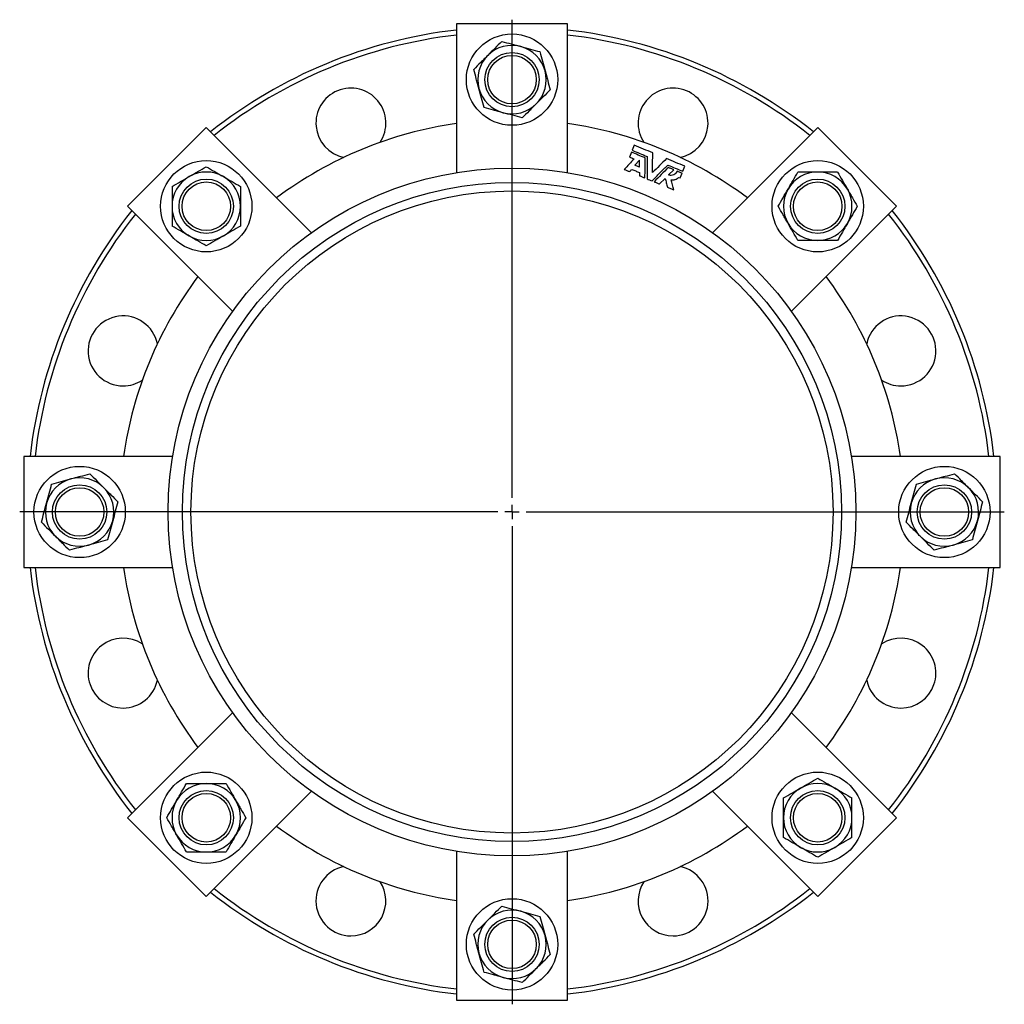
# Model space of a CAD drawing. Header units: millimetres. Extents: x 80 to 836, y -526 to 583.
# Tile 1 of 3: x 80 to 425, y 26 to 371. Entities that reach past the tile are written whole.
import ezdxf

# ---------------------------------------------------------------- set-up
doc = ezdxf.new("R2010")
doc.units = ezdxf.units.MM
doc.layers.add('FORMAT', color=7, linetype='Continuous')

# ---------------------------------------------------------------- blocks, each defined once
blk = doc.blocks.new('SW_CENTERMARKSYMBOL_0')
at = {"layer": 'FORMAT', "color": 0}
for p, q in [((0, 5), (0, 172.5)), ((-5, 0), (-172.5, 0)), ((0, 0), (-2.5, 0)), ((0, 0), (0, 2.5)), ((0, 0), (0, -2.5)), ((0, 0), (2.5, 0)), ((5, 0), (172.5, 0)), ((0, -5), (0, -172.5))]:
    blk.add_line(p, q, dxfattribs=at)

msp = doc.modelspace()

# ---------------------------------------------------------------- linework, layer by layer
at = {"color": 7, "linetype": 'Continuous', "lineweight": 25}
for p, q in [((232.6, 369.61), (232.6, 317.52)), ((271.6, 369.61), (232.6, 369.61)), ((271.6, 317.52), (271.6, 369.61)), ((144.97, 333.31), (117.39, 305.74)), ((181.8, 296.48), (144.97, 333.31)), ((359.22, 333.31), (322.39, 296.48)), ((386.8, 305.74), (359.22, 333.31)), ((293.93, 324.68), (293.23, 322.99)), ((294.93, 327.11), (294.21, 325.36)), ((296.83, 321.86), (295.15, 320.09)), ((296.82, 319.4), (296.83, 321.86)), ((306.95, 316.72), (308.75, 318.54)), ((311.95, 318.01), (312.67, 319.76)), ((303.81, 313.54), (305.75, 315.51)), ((310.46, 315.86), (310.97, 315.65)), ((310.97, 315.65), (311.67, 317.33)), ((117.39, 305.74), (154.23, 268.9)), ((349.97, 268.9), (386.8, 305.74)), ((133.19, 218.11), (81.1, 218.11)), ((81.1, 218.11), (81.1, 179.11)), ((423.1, 218.11), (371.01, 218.11)), ((423.1, 179.11), (423.1, 218.11)), ((81.1, 179.11), (133.19, 179.11)), ((371.01, 179.11), (423.1, 179.11)), ((154.23, 128.31), (117.39, 91.48)), ((386.8, 91.48), (349.97, 128.31)), ((144.97, 63.91), (181.8, 100.74)), ((322.39, 100.74), (359.22, 63.91)), ((117.39, 91.48), (144.97, 63.91)), ((359.22, 63.91), (386.8, 91.48)), ((232.6, 79.7), (232.6, 27.61)), ((271.6, 27.61), (271.6, 79.7)), ((232.6, 27.61), (271.6, 27.61))]:
    msp.add_line(p, q, dxfattribs=at)
for centre, radius in [((252.1, 350.11), 16), ((252.1, 350.11), 9.52), ((252.1, 350.11), 8.5), ((144.97, 305.74), 16), ((359.22, 305.74), 16), ((252.1, 198.61), 120.5), ((144.97, 305.74), 9.52), ((144.97, 305.74), 8.5), ((252.1, 198.61), 115.5), ((359.22, 305.74), 9.52), ((359.22, 305.74), 8.5), ((252.1, 198.61), 112.5), ((100.6, 198.61), 16), ((403.6, 198.61), 16), ((100.6, 198.61), 9.53), ((100.6, 198.61), 8.5), ((403.6, 198.61), 9.53), ((403.6, 198.61), 8.5), ((144.97, 91.48), 16), ((359.22, 91.48), 16), ((144.97, 91.48), 9.52), ((359.22, 91.48), 9.53), ((144.97, 91.48), 8.5), ((359.22, 91.48), 8.5), ((252.1, 47.11), 16), ((252.1, 47.11), 9.52), ((252.1, 47.11), 8.5)]:
    msp.add_circle(centre, radius, dxfattribs=at)
for centre, radius, start, end in [((252.1, 198.61), 170, 96.5867, 128.4133), ((252.1, 198.61), 168.25, 96.6555, 128.3445), ((252.1, 198.61), 170, 51.5867, 83.4133), ((252.1, 198.61), 168.25, 51.6555, 83.3445), ((252.1, 350.11), 12, 75, 135), ((252.1, 350.11), 12, 15, 75), ((252.1, 350.11), 12, 135, 195), ((252.1, 350.11), 12, 315, 15), ((195.65, 334.88), 12.25, 326.6221, 258.3779), ((252.1, 350.11), 12, 195, 255), ((308.54, 334.88), 12.25, 281.6221, 213.3779), ((252.1, 350.11), 12, 255, 315), ((252.1, 198.61), 137.53, 98.1512, 126.8488), ((252.1, 198.61), 137.53, 53.1512, 81.8488), ((144.97, 305.74), 12, 60, 120), ((359.22, 305.74), 12, 90, 150), ((359.22, 305.74), 12, 30, 90), ((144.97, 305.74), 12, 120, 180), ((144.97, 305.74), 12, 0, 60), ((359.22, 305.74), 12, 150, 210), ((359.22, 305.74), 12, 330, 30), ((252.1, 198.61), 170, 141.5867, 173.4133), ((144.97, 305.74), 12, 180, 240), ((144.97, 305.74), 12, 300, 0), ((252.1, 198.61), 170, 6.5867, 38.4133), ((252.1, 198.61), 168.25, 141.6555, 173.3445), ((252.1, 198.61), 168.25, 6.6555, 38.3445), ((359.22, 305.74), 12, 210, 270), ((359.22, 305.74), 12, 270, 330), ((144.97, 305.74), 12, 240, 300), ((252.1, 198.61), 137.53, 143.1512, 171.8488), ((252.1, 198.61), 137.53, 8.1512, 36.8488), ((115.83, 255.06), 12.25, 11.6221, 270), ((388.37, 255.06), 12.25, 270, 168.3779), ((115.83, 255.06), 12.25, 270, 303.3779), ((388.37, 255.06), 12.25, 236.6221, 270), ((100.6, 198.61), 12, 45, 105), ((403.6, 198.61), 12, 45, 105), ((100.6, 198.61), 12, 105, 165), ((100.6, 198.61), 12, 345, 45), ((403.6, 198.61), 12, 105, 165), ((403.6, 198.61), 12, 345, 45), ((100.6, 198.61), 12, 165, 225), ((403.6, 198.61), 12, 165, 225), ((100.6, 198.61), 12, 285, 345), ((403.6, 198.61), 12, 285, 345), ((100.6, 198.61), 12, 225, 285), ((403.6, 198.61), 12, 225, 285), ((252.1, 198.61), 170, 186.5867, 218.4133), ((252.1, 198.61), 168.25, 186.6555, 218.3445), ((252.1, 198.61), 137.53, 188.1512, 216.8488), ((252.1, 198.61), 137.53, 323.1512, 351.8488), ((252.1, 198.61), 168.25, 321.6555, 353.3445), ((252.1, 198.61), 170, 321.5867, 353.4133), ((115.83, 142.16), 12.25, 56.6221, 270), ((388.37, 142.16), 12.25, 270, 123.3779), ((115.83, 142.16), 12.25, 270, 348.3779), ((388.37, 142.16), 12.25, 191.6221, 270), ((144.97, 91.48), 12, 90, 150), ((144.97, 91.48), 12, 30, 90), ((359.22, 91.48), 12, 120, 180), ((359.22, 91.48), 12, 60, 120), ((359.22, 91.48), 12, 0, 60), ((144.97, 91.48), 12, 150, 210), ((144.97, 91.48), 12, 330, 30), ((359.22, 91.48), 12, 180, 240), ((359.22, 91.48), 12, 300, 0), ((252.1, 198.61), 137.53, 233.1512, 261.8488), ((252.1, 198.61), 137.53, 278.1512, 306.8488), ((144.97, 91.48), 12, 210, 270), ((144.97, 91.48), 12, 270, 330), ((359.22, 91.48), 12, 240, 300), ((195.65, 62.34), 12.25, 101.6221, 270), ((308.54, 62.34), 12.25, 270, 78.3779), ((195.65, 62.34), 12.25, 270, 33.3779), ((308.54, 62.34), 12.25, 146.6221, 270), ((252.1, 198.61), 168.25, 231.6555, 263.3445), ((252.1, 198.61), 168.25, 276.6555, 308.3445), ((252.1, 198.61), 170, 231.5867, 263.4133), ((252.1, 198.61), 170, 276.5867, 308.4133), ((252.1, 47.11), 12, 75, 135), ((252.1, 47.11), 12, 15, 75), ((252.1, 47.11), 12, 135, 195), ((252.1, 47.11), 12, 315, 15), ((252.1, 47.11), 12, 195, 255), ((252.1, 47.11), 12, 255, 315)]:
    msp.add_arc(centre, radius, start, end, dxfattribs=at)
for points, knots in [([(248.51, 363.49), (247.72, 362.7), (246.9, 361.88), (245.26, 360.25), (244.44, 359.42), (243.61, 358.59)], [0, 0, 0, 0, 0.5, 0.5, 1, 1, 1, 1]), ([(248.51, 363.49), (249.61, 363.2), (250.71, 362.9), (252.94, 362.31), (254.06, 362.01), (255.2, 361.7)], [0, 0, 0, 0, 0.5, 0.5, 1, 1, 1, 1]), ([(255.2, 361.7), (255.77, 361.55), (256.34, 361.4), (257.47, 361.09), (258.03, 360.94), (259.7, 360.5), (260.8, 360.2), (261.9, 359.91)], [0, 0, 0, 0, 0.25, 0.25, 0.5, 0.5, 1, 1, 1, 1]), ([(261.9, 359.91), (262.19, 358.81), (262.48, 357.71), (263.08, 355.48), (263.38, 354.36), (263.69, 353.22)], [0, 0, 0, 0, 0.5, 0.5, 1, 1, 1, 1]), ([(243.61, 358.59), (243.2, 358.18), (242.78, 357.77), (241.95, 356.93), (241.54, 356.52), (240.31, 355.29), (239.51, 354.49), (238.71, 353.7)], [0, 0, 0, 0, 0.25, 0.25, 0.5, 0.5, 1, 1, 1, 1]), ([(240.51, 347), (240.35, 347.57), (240.2, 348.14), (239.9, 349.27), (239.75, 349.83), (239.3, 351.5), (239.01, 352.6), (238.71, 353.7)], [0, 0, 0, 0, 0.25, 0.25, 0.5, 0.5, 1, 1, 1, 1]), ([(263.69, 353.22), (263.84, 352.65), (263.99, 352.08), (264.3, 350.95), (264.45, 350.39), (264.89, 348.72), (265.19, 347.62), (265.48, 346.52)], [0, 0, 0, 0, 0.25, 0.25, 0.5, 0.5, 1, 1, 1, 1]), ([(242.3, 340.31), (242.01, 341.41), (241.71, 342.51), (241.11, 344.74), (240.81, 345.86), (240.51, 347)], [0, 0, 0, 0, 0.5, 0.5, 1, 1, 1, 1]), ([(265.48, 346.52), (264.69, 345.73), (263.87, 344.91), (262.23, 343.27), (261.41, 342.45), (260.58, 341.62)], [0, 0, 0, 0, 0.5, 0.5, 1, 1, 1, 1]), ([(260.58, 341.62), (260.17, 341.21), (259.75, 340.79), (258.92, 339.96), (258.51, 339.55), (257.28, 338.32), (256.48, 337.52), (255.68, 336.73)], [0, 0, 0, 0, 0.25, 0.25, 0.5, 0.5, 1, 1, 1, 1]), ([(248.99, 338.52), (248.42, 338.67), (247.85, 338.82), (246.73, 339.13), (246.16, 339.28), (244.49, 339.72), (243.39, 340.02), (242.3, 340.31)], [0, 0, 0, 0, 0.25, 0.25, 0.5, 0.5, 1, 1, 1, 1]), ([(255.68, 336.73), (254.59, 337.02), (253.49, 337.31), (251.26, 337.91), (250.13, 338.21), (248.99, 338.52)], [0, 0, 0, 0, 0.5, 0.5, 1, 1, 1, 1]), ([(293.23, 322.99), (293.51, 322.88), (294.06, 322.65), (294.61, 322.42), (294.89, 322.3)], [0, 0, 0, 0, 0.500063, 1, 1, 1, 1]), ([(299.47, 323.18), (299.46, 321.88), (299.44, 319.27), (299.43, 316.66), (299.42, 315.36)], [0, 0, 0, 0, 0.5, 1, 1, 1, 1]), ([(138.97, 316.13), (139.48, 316.42), (139.99, 316.72), (141, 317.3), (141.51, 317.59), (143.01, 318.46), (143.99, 319.03), (144.97, 319.59)], [0, 0, 0, 0, 0.25, 0.25, 0.5, 0.5, 1, 1, 1, 1]), ([(144.97, 319.59), (145.95, 319.03), (146.94, 318.46), (148.94, 317.3), (149.95, 316.72), (150.97, 316.13)], [0, 0, 0, 0, 0.5, 0.5, 1, 1, 1, 1]), ([(291.44, 318.66), (291.75, 318.53), (292.37, 318.27), (293, 318.02), (293.31, 317.89)], [0, 0, 0, 0, 0.500076, 1, 1, 1, 1]), ([(294.05, 318.67), (294.51, 318.48), (295.43, 318.1), (296.35, 317.72), (296.81, 317.53)], [0, 0, 0, 0, 0.500073, 1, 1, 1, 1]), ([(296.82, 319.4), (296.54, 319.52), (295.99, 319.75), (295.43, 319.98), (295.15, 320.09)], [0, 0, 0, 0, 0.499904, 1, 1, 1, 1]), ([(301.19, 314.62), (302.1, 315.55), (303.94, 317.41), (305.77, 319.26), (306.69, 320.19)], [0, 0, 0, 0, 0.5, 1, 1, 1, 1]), ([(308.75, 318.54), (308.44, 318.67), (307.81, 318.93), (307.18, 319.19), (306.86, 319.33)], [0, 0, 0, 0, 0.500044, 1, 1, 1, 1]), ([(309.98, 318.03), (309.86, 317.76), (309.71, 317.52), (309.3, 317.09), (309.06, 316.92), (308.5, 316.66), (308.21, 316.59), (307.73, 316.56), (307.57, 316.57), (307.26, 316.62), (307.1, 316.66), (306.95, 316.72)], [0, 0, 0, 0, 0.25, 0.25, 0.5, 0.5, 0.75, 0.75, 0.875, 0.875, 1, 1, 1, 1]), ([(311.67, 317.33), (311.39, 317.45), (310.82, 317.68), (310.26, 317.92), (309.98, 318.03)], [0, 0, 0, 0, 0.500063, 1, 1, 1, 1]), ([(348.83, 311.74), (349.13, 312.25), (349.42, 312.76), (350.01, 313.77), (350.3, 314.27), (351.16, 315.77), (351.73, 316.76), (352.3, 317.74)], [0, 0, 0, 0, 0.25, 0.25, 0.5, 0.5, 1, 1, 1, 1]), ([(359.22, 317.74), (358.64, 317.74), (358.05, 317.74), (356.87, 317.74), (356.29, 317.74), (354.55, 317.74), (353.42, 317.74), (352.3, 317.74)], [0, 0, 0, 0, 0.25, 0.25, 0.5, 0.5, 1, 1, 1, 1]), ([(366.15, 317.74), (365.03, 317.74), (363.87, 317.74), (361.56, 317.74), (360.4, 317.74), (359.22, 317.74)], [0, 0, 0, 0, 0.5, 0.5, 1, 1, 1, 1]), ([(366.15, 317.74), (366.72, 316.75), (367.29, 315.77), (368.44, 313.77), (369.03, 312.76), (369.62, 311.74)], [0, 0, 0, 0, 0.5, 0.5, 1, 1, 1, 1]), ([(132.97, 312.66), (133.95, 313.23), (134.94, 313.8), (136.94, 314.96), (137.95, 315.54), (138.97, 316.13)], [0, 0, 0, 0, 0.5, 0.5, 1, 1, 1, 1]), ([(150.97, 316.13), (151.48, 315.83), (151.99, 315.54), (153, 314.95), (153.51, 314.66), (155.01, 313.8), (155.99, 313.23), (156.97, 312.66)], [0, 0, 0, 0, 0.25, 0.25, 0.5, 0.5, 1, 1, 1, 1]), ([(296.8, 316.44), (297.11, 316.31), (297.75, 316.05), (298.38, 315.79), (298.69, 315.66)], [0, 0, 0, 0, 0.500025, 1, 1, 1, 1]), ([(301.92, 314.32), (302.23, 314.19), (302.86, 313.93), (303.49, 313.67), (303.81, 313.54)], [0, 0, 0, 0, 0.499975, 1, 1, 1, 1]), ([(305.75, 315.51), (305.89, 314.99), (306.16, 313.95), (306.42, 312.92), (306.56, 312.4)], [0, 0, 0, 0, 0.502202, 1, 1, 1, 1]), ([(307.84, 315), (308.09, 314.96), (308.34, 314.95), (308.7, 314.97), (308.82, 314.99), (309.06, 315.04), (309.18, 315.07), (309.52, 315.19), (309.73, 315.29), (310.12, 315.54), (310.3, 315.69), (310.46, 315.86)], [0, 0, 0, 0, 0.25, 0.25, 0.375, 0.375, 0.5, 0.5, 0.75, 0.75, 1, 1, 1, 1]), ([(308.75, 311.49), (308.6, 312.07), (308.3, 313.25), (308, 314.42), (307.84, 315)], [0, 0, 0, 0, 0.497567, 1, 1, 1, 1]), ([(132.97, 312.66), (132.97, 311.54), (132.97, 310.38), (132.97, 308.07), (132.97, 306.91), (132.97, 305.74)], [0, 0, 0, 0, 0.5, 0.5, 1, 1, 1, 1]), ([(156.97, 312.66), (156.97, 311.54), (156.97, 310.38), (156.97, 308.07), (156.97, 306.91), (156.97, 305.74)], [0, 0, 0, 0, 0.5, 0.5, 1, 1, 1, 1]), ([(306.56, 312.4), (306.92, 312.25), (307.65, 311.95), (308.39, 311.64), (308.75, 311.49)], [0, 0, 0, 0, 0.499918, 1, 1, 1, 1]), ([(345.37, 305.74), (345.94, 306.72), (346.51, 307.71), (347.66, 309.7), (348.24, 310.71), (348.83, 311.74)], [0, 0, 0, 0, 0.5, 0.5, 1, 1, 1, 1]), ([(369.62, 311.74), (369.91, 311.23), (370.21, 310.72), (370.79, 309.7), (371.08, 309.2), (371.95, 307.7), (372.52, 306.72), (373.08, 305.74)], [0, 0, 0, 0, 0.25, 0.25, 0.5, 0.5, 1, 1, 1, 1]), ([(132.97, 305.74), (132.97, 305.15), (132.97, 304.56), (132.97, 303.38), (132.97, 302.8), (132.97, 301.06), (132.97, 299.93), (132.97, 298.81)], [0, 0, 0, 0, 0.25, 0.25, 0.5, 0.5, 1, 1, 1, 1]), ([(156.97, 305.74), (156.97, 305.15), (156.97, 304.56), (156.97, 303.38), (156.97, 302.8), (156.97, 301.06), (156.97, 299.93), (156.97, 298.81)], [0, 0, 0, 0, 0.25, 0.25, 0.5, 0.5, 1, 1, 1, 1]), ([(348.83, 299.74), (348.54, 300.25), (348.24, 300.76), (347.66, 301.77), (347.37, 302.27), (346.5, 303.77), (345.93, 304.76), (345.37, 305.74)], [0, 0, 0, 0, 0.25, 0.25, 0.5, 0.5, 1, 1, 1, 1]), ([(373.08, 305.74), (372.51, 304.75), (371.94, 303.77), (370.79, 301.77), (370.21, 300.76), (369.62, 299.74)], [0, 0, 0, 0, 0.5, 0.5, 1, 1, 1, 1]), ([(138.97, 295.34), (138.46, 295.64), (137.95, 295.93), (136.94, 296.52), (136.44, 296.81), (134.94, 297.67), (133.95, 298.24), (132.97, 298.81)], [0, 0, 0, 0, 0.25, 0.25, 0.5, 0.5, 1, 1, 1, 1]), ([(156.97, 298.81), (155.99, 298.24), (155, 297.67), (153, 296.52), (151.99, 295.93), (150.97, 295.34)], [0, 0, 0, 0, 0.5, 0.5, 1, 1, 1, 1]), ([(352.3, 293.74), (351.73, 294.72), (351.16, 295.71), (350.01, 297.7), (349.42, 298.71), (348.83, 299.74)], [0, 0, 0, 0, 0.5, 0.5, 1, 1, 1, 1]), ([(369.62, 299.74), (369.32, 299.23), (369.03, 298.72), (368.44, 297.7), (368.15, 297.2), (367.29, 295.7), (366.72, 294.72), (366.15, 293.74)], [0, 0, 0, 0, 0.25, 0.25, 0.5, 0.5, 1, 1, 1, 1]), ([(144.97, 291.88), (143.99, 292.45), (143, 293.02), (141, 294.17), (139.99, 294.75), (138.97, 295.34)], [0, 0, 0, 0, 0.5, 0.5, 1, 1, 1, 1]), ([(150.97, 295.34), (150.46, 295.05), (149.95, 294.75), (148.94, 294.17), (148.44, 293.88), (146.94, 293.01), (145.95, 292.45), (144.97, 291.88)], [0, 0, 0, 0, 0.25, 0.25, 0.5, 0.5, 1, 1, 1, 1]), ([(359.22, 293.74), (358.64, 293.74), (358.05, 293.74), (356.87, 293.74), (356.29, 293.74), (354.55, 293.74), (353.42, 293.74), (352.3, 293.74)], [0, 0, 0, 0, 0.25, 0.25, 0.5, 0.5, 1, 1, 1, 1]), ([(366.15, 293.74), (365.03, 293.74), (363.87, 293.74), (361.56, 293.74), (360.4, 293.74), (359.22, 293.74)], [0, 0, 0, 0, 0.5, 0.5, 1, 1, 1, 1]), ([(97.49, 210.2), (98.06, 210.35), (98.63, 210.51), (99.76, 210.81), (100.32, 210.96), (101.99, 211.41), (103.09, 211.7), (104.18, 211.99)], [0, 0, 0, 0, 0.25, 0.25, 0.5, 0.5, 1, 1, 1, 1]), ([(104.18, 211.99), (104.98, 211.2), (105.8, 210.38), (107.43, 208.75), (108.26, 207.92), (109.08, 207.09)], [0, 0, 0, 0, 0.5, 0.5, 1, 1, 1, 1]), ([(400.49, 210.2), (401.06, 210.35), (401.63, 210.51), (402.76, 210.81), (403.32, 210.96), (404.99, 211.41), (406.09, 211.7), (407.18, 211.99)], [0, 0, 0, 0, 0.25, 0.25, 0.5, 0.5, 1, 1, 1, 1]), ([(412.08, 207.09), (411.67, 207.51), (411.25, 207.92), (410.42, 208.76), (410.01, 209.17), (408.78, 210.4), (407.98, 211.2), (407.18, 211.99)], [0, 0, 0, 0, 0.25, 0.25, 0.5, 0.5, 1, 1, 1, 1]), ([(89.01, 201.72), (89.16, 202.28), (89.31, 202.85), (89.61, 203.98), (89.76, 204.54), (90.21, 206.21), (90.51, 207.32), (90.8, 208.41)], [0, 0, 0, 0, 0.25, 0.25, 0.5, 0.5, 1, 1, 1, 1]), ([(90.8, 208.41), (91.89, 208.7), (93, 209), (95.23, 209.59), (96.35, 209.9), (97.49, 210.2)], [0, 0, 0, 0, 0.5, 0.5, 1, 1, 1, 1]), ([(109.08, 207.09), (109.5, 206.68), (109.91, 206.27), (110.75, 205.43), (111.16, 205.02), (112.39, 203.79), (113.19, 202.99), (113.98, 202.2)], [0, 0, 0, 0, 0.25, 0.25, 0.5, 0.5, 1, 1, 1, 1]), ([(392.01, 201.72), (392.16, 202.28), (392.31, 202.85), (392.61, 203.98), (392.76, 204.54), (393.21, 206.21), (393.51, 207.32), (393.8, 208.41)], [0, 0, 0, 0, 0.25, 0.25, 0.5, 0.5, 1, 1, 1, 1]), ([(393.8, 208.41), (394.89, 208.7), (396, 209), (398.23, 209.59), (399.35, 209.9), (400.49, 210.2)], [0, 0, 0, 0, 0.5, 0.5, 1, 1, 1, 1]), ([(416.98, 202.2), (416.19, 202.99), (415.37, 203.81), (413.73, 205.44), (412.91, 206.27), (412.08, 207.09)], [0, 0, 0, 0, 0.5, 0.5, 1, 1, 1, 1]), ([(87.21, 195.02), (87.51, 196.12), (87.8, 197.22), (88.4, 199.45), (88.7, 200.58), (89.01, 201.72)], [0, 0, 0, 0, 0.5, 0.5, 1, 1, 1, 1]), ([(113.98, 202.2), (113.69, 201.1), (113.39, 200), (112.8, 197.77), (112.49, 196.64), (112.19, 195.5)], [0, 0, 0, 0, 0.5, 0.5, 1, 1, 1, 1]), ([(390.21, 195.02), (390.51, 196.12), (390.8, 197.22), (391.4, 199.45), (391.7, 200.58), (392.01, 201.72)], [0, 0, 0, 0, 0.5, 0.5, 1, 1, 1, 1]), ([(416.98, 202.2), (416.69, 201.1), (416.39, 200), (415.8, 197.77), (415.49, 196.64), (415.19, 195.5)], [0, 0, 0, 0, 0.5, 0.5, 1, 1, 1, 1]), ([(87.21, 195.02), (88.01, 194.23), (88.83, 193.41), (90.46, 191.77), (91.29, 190.95), (92.11, 190.12)], [0, 0, 0, 0, 0.5, 0.5, 1, 1, 1, 1]), ([(112.19, 195.5), (112.04, 194.94), (111.88, 194.37), (111.58, 193.24), (111.43, 192.68), (110.98, 191), (110.69, 189.9), (110.4, 188.81)], [0, 0, 0, 0, 0.25, 0.25, 0.5, 0.5, 1, 1, 1, 1]), ([(395.11, 190.12), (394.7, 190.54), (394.28, 190.95), (393.45, 191.79), (393.04, 192.2), (391.81, 193.43), (391.01, 194.23), (390.21, 195.02)], [0, 0, 0, 0, 0.25, 0.25, 0.5, 0.5, 1, 1, 1, 1]), ([(415.19, 195.5), (415.04, 194.94), (414.88, 194.37), (414.58, 193.24), (414.43, 192.68), (413.98, 191), (413.69, 189.9), (413.4, 188.81)], [0, 0, 0, 0, 0.25, 0.25, 0.5, 0.5, 1, 1, 1, 1]), ([(92.11, 190.12), (92.53, 189.71), (92.94, 189.29), (93.78, 188.46), (94.19, 188.05), (95.42, 186.82), (96.22, 186.02), (97.01, 185.23)], [0, 0, 0, 0, 0.25, 0.25, 0.5, 0.5, 1, 1, 1, 1]), ([(400.01, 185.23), (399.22, 186.02), (398.4, 186.84), (396.76, 188.47), (395.94, 189.3), (395.11, 190.12)], [0, 0, 0, 0, 0.5, 0.5, 1, 1, 1, 1]), ([(103.7, 187.02), (103.14, 186.87), (102.57, 186.71), (101.44, 186.41), (100.88, 186.26), (99.21, 185.81), (98.1, 185.52), (97.01, 185.23)], [0, 0, 0, 0, 0.25, 0.25, 0.5, 0.5, 1, 1, 1, 1]), ([(110.4, 188.81), (109.3, 188.52), (108.2, 188.22), (105.97, 187.63), (104.84, 187.32), (103.7, 187.02)], [0, 0, 0, 0, 0.5, 0.5, 1, 1, 1, 1]), ([(406.7, 187.02), (406.14, 186.87), (405.57, 186.71), (404.44, 186.41), (403.88, 186.26), (402.21, 185.81), (401.1, 185.52), (400.01, 185.23)], [0, 0, 0, 0, 0.25, 0.25, 0.5, 0.5, 1, 1, 1, 1]), ([(413.4, 188.81), (412.3, 188.52), (411.2, 188.22), (408.97, 187.63), (407.84, 187.32), (406.7, 187.02)], [0, 0, 0, 0, 0.5, 0.5, 1, 1, 1, 1]), ([(353.22, 101.88), (353.73, 102.17), (354.25, 102.46), (355.26, 103.05), (355.76, 103.34), (357.26, 104.2), (358.25, 104.77), (359.22, 105.34)], [0, 0, 0, 0, 0.25, 0.25, 0.5, 0.5, 1, 1, 1, 1]), ([(359.22, 105.34), (360.21, 104.77), (361.2, 104.2), (363.19, 103.05), (364.2, 102.47), (365.22, 101.88)], [0, 0, 0, 0, 0.5, 0.5, 1, 1, 1, 1]), ([(134.58, 97.48), (134.87, 97.99), (135.17, 98.5), (135.75, 99.52), (136.04, 100.02), (136.91, 101.52), (137.48, 102.5), (138.04, 103.48)], [0, 0, 0, 0, 0.25, 0.25, 0.5, 0.5, 1, 1, 1, 1]), ([(138.04, 103.48), (139.17, 103.48), (140.32, 103.48), (142.64, 103.48), (143.8, 103.48), (144.97, 103.48)], [0, 0, 0, 0, 0.5, 0.5, 1, 1, 1, 1]), ([(144.97, 103.48), (145.56, 103.48), (146.14, 103.48), (147.32, 103.48), (147.91, 103.48), (149.64, 103.48), (150.78, 103.48), (151.9, 103.48)], [0, 0, 0, 0, 0.25, 0.25, 0.5, 0.5, 1, 1, 1, 1]), ([(151.9, 103.48), (152.47, 102.5), (153.04, 101.51), (154.19, 99.51), (154.77, 98.51), (155.36, 97.48)], [0, 0, 0, 0, 0.5, 0.5, 1, 1, 1, 1]), ([(347.22, 98.41), (348.21, 98.98), (349.2, 99.55), (351.19, 100.7), (352.2, 101.28), (353.22, 101.88)], [0, 0, 0, 0, 0.5, 0.5, 1, 1, 1, 1]), ([(365.22, 101.88), (365.73, 101.58), (366.25, 101.29), (367.26, 100.7), (367.76, 100.41), (369.26, 99.55), (370.25, 98.98), (371.22, 98.41)], [0, 0, 0, 0, 0.25, 0.25, 0.5, 0.5, 1, 1, 1, 1]), ([(131.12, 91.48), (131.68, 92.46), (132.25, 93.45), (133.41, 95.45), (133.99, 96.46), (134.58, 97.48)], [0, 0, 0, 0, 0.5, 0.5, 1, 1, 1, 1]), ([(155.36, 97.48), (155.66, 96.97), (155.95, 96.46), (156.54, 95.45), (156.83, 94.95), (157.69, 93.45), (158.26, 92.46), (158.83, 91.48)], [0, 0, 0, 0, 0.25, 0.25, 0.5, 0.5, 1, 1, 1, 1]), ([(347.22, 91.48), (347.22, 92.07), (347.22, 92.66), (347.22, 93.84), (347.22, 94.42), (347.22, 96.16), (347.22, 97.29), (347.22, 98.41)], [0, 0, 0, 0, 0.25, 0.25, 0.5, 0.5, 1, 1, 1, 1]), ([(371.22, 91.48), (371.22, 92.07), (371.22, 92.66), (371.22, 93.84), (371.22, 94.42), (371.22, 96.16), (371.22, 97.29), (371.22, 98.41)], [0, 0, 0, 0, 0.25, 0.25, 0.5, 0.5, 1, 1, 1, 1]), ([(134.58, 85.48), (134.29, 85.99), (133.99, 86.5), (133.41, 87.52), (133.12, 88.02), (132.25, 89.52), (131.68, 90.5), (131.12, 91.48)], [0, 0, 0, 0, 0.25, 0.25, 0.5, 0.5, 1, 1, 1, 1]), ([(158.83, 91.48), (158.26, 90.5), (157.69, 89.51), (156.54, 87.51), (155.95, 86.51), (155.36, 85.48)], [0, 0, 0, 0, 0.5, 0.5, 1, 1, 1, 1]), ([(347.22, 84.55), (347.22, 85.68), (347.22, 86.84), (347.22, 89.15), (347.22, 90.31), (347.22, 91.48)], [0, 0, 0, 0, 0.5, 0.5, 1, 1, 1, 1]), ([(371.22, 84.55), (371.22, 85.68), (371.22, 86.84), (371.22, 89.15), (371.22, 90.31), (371.22, 91.48)], [0, 0, 0, 0, 0.5, 0.5, 1, 1, 1, 1]), ([(138.04, 79.48), (137.48, 80.46), (136.91, 81.45), (135.75, 83.45), (135.17, 84.46), (134.58, 85.48)], [0, 0, 0, 0, 0.5, 0.5, 1, 1, 1, 1]), ([(155.36, 85.48), (155.07, 84.97), (154.77, 84.46), (154.19, 83.45), (153.9, 82.95), (153.03, 81.45), (152.46, 80.46), (151.9, 79.48)], [0, 0, 0, 0, 0.25, 0.25, 0.5, 0.5, 1, 1, 1, 1]), ([(353.22, 81.09), (352.72, 81.38), (352.2, 81.68), (351.19, 82.26), (350.69, 82.55), (349.19, 83.42), (348.2, 83.99), (347.22, 84.55)], [0, 0, 0, 0, 0.25, 0.25, 0.5, 0.5, 1, 1, 1, 1]), ([(371.22, 84.55), (370.24, 83.99), (369.25, 83.42), (367.26, 82.26), (366.25, 81.68), (365.22, 81.09)], [0, 0, 0, 0, 0.5, 0.5, 1, 1, 1, 1]), ([(138.04, 79.48), (139.17, 79.48), (140.32, 79.48), (142.64, 79.48), (143.8, 79.48), (144.97, 79.48)], [0, 0, 0, 0, 0.5, 0.5, 1, 1, 1, 1]), ([(144.97, 79.48), (145.56, 79.48), (146.14, 79.48), (147.32, 79.48), (147.91, 79.48), (149.64, 79.48), (150.78, 79.48), (151.9, 79.48)], [0, 0, 0, 0, 0.25, 0.25, 0.5, 0.5, 1, 1, 1, 1]), ([(359.22, 77.63), (358.24, 78.19), (357.25, 78.76), (355.26, 79.92), (354.25, 80.5), (353.22, 81.09)], [0, 0, 0, 0, 0.5, 0.5, 1, 1, 1, 1]), ([(365.22, 81.09), (364.72, 80.8), (364.2, 80.5), (363.19, 79.92), (362.69, 79.63), (361.19, 78.76), (360.2, 78.19), (359.22, 77.63)], [0, 0, 0, 0, 0.25, 0.25, 0.5, 0.5, 1, 1, 1, 1]), ([(243.61, 55.59), (244.03, 56.01), (244.44, 56.42), (245.28, 57.26), (245.69, 57.67), (246.92, 58.9), (247.72, 59.7), (248.51, 60.49)], [0, 0, 0, 0, 0.25, 0.25, 0.5, 0.5, 1, 1, 1, 1]), ([(248.51, 60.49), (249.61, 60.2), (250.71, 59.9), (252.94, 59.31), (254.06, 59.01), (255.2, 58.7)], [0, 0, 0, 0, 0.5, 0.5, 1, 1, 1, 1]), ([(255.2, 58.7), (255.77, 58.55), (256.34, 58.4), (257.47, 58.09), (258.03, 57.94), (259.7, 57.5), (260.8, 57.2), (261.9, 56.91)], [0, 0, 0, 0, 0.25, 0.25, 0.5, 0.5, 1, 1, 1, 1]), ([(238.71, 50.7), (239.51, 51.49), (240.33, 52.31), (241.96, 53.94), (242.79, 54.77), (243.61, 55.59)], [0, 0, 0, 0, 0.5, 0.5, 1, 1, 1, 1]), ([(261.9, 56.91), (262.19, 55.81), (262.48, 54.71), (263.08, 52.48), (263.38, 51.36), (263.69, 50.22)], [0, 0, 0, 0, 0.5, 0.5, 1, 1, 1, 1]), ([(240.51, 44), (240.35, 44.57), (240.2, 45.14), (239.9, 46.27), (239.75, 46.83), (239.3, 48.5), (239.01, 49.6), (238.71, 50.7)], [0, 0, 0, 0, 0.25, 0.25, 0.5, 0.5, 1, 1, 1, 1]), ([(263.69, 50.22), (263.84, 49.65), (263.99, 49.08), (264.3, 47.95), (264.45, 47.39), (264.89, 45.72), (265.19, 44.62), (265.48, 43.52)], [0, 0, 0, 0, 0.25, 0.25, 0.5, 0.5, 1, 1, 1, 1]), ([(242.3, 37.31), (242.01, 38.41), (241.71, 39.51), (241.11, 41.74), (240.81, 42.86), (240.51, 44)], [0, 0, 0, 0, 0.5, 0.5, 1, 1, 1, 1]), ([(260.58, 38.62), (261, 39.04), (261.41, 39.45), (262.25, 40.29), (262.66, 40.7), (263.89, 41.93), (264.69, 42.73), (265.48, 43.52)], [0, 0, 0, 0, 0.25, 0.25, 0.5, 0.5, 1, 1, 1, 1]), ([(255.68, 33.73), (256.48, 34.52), (257.3, 35.34), (258.93, 36.97), (259.76, 37.8), (260.58, 38.62)], [0, 0, 0, 0, 0.5, 0.5, 1, 1, 1, 1]), ([(248.99, 35.52), (248.42, 35.67), (247.85, 35.82), (246.73, 36.13), (246.16, 36.28), (244.49, 36.72), (243.39, 37.02), (242.3, 37.31)], [0, 0, 0, 0, 0.25, 0.25, 0.5, 0.5, 1, 1, 1, 1]), ([(255.68, 33.73), (254.59, 34.02), (253.49, 34.31), (251.26, 34.91), (250.13, 35.21), (248.99, 35.52)], [0, 0, 0, 0, 0.5, 0.5, 1, 1, 1, 1])]:
    msp.add_open_spline(points, degree=3, knots=knots, dxfattribs=at)
for points in [[(298.73, 322.69), (297.13, 323.36), (295.53, 324.02), (293.93, 324.68)], [(294.21, 325.36), (295.96, 324.63), (297.71, 323.91), (299.47, 323.18)], [(301.4, 324.43), (299.24, 325.33), (297.09, 326.22), (294.93, 327.11)], [(301.35, 317.52), (301.37, 319.83), (301.38, 322.13), (301.4, 324.43)], [(294.89, 322.3), (293.74, 321.09), (292.59, 319.88), (291.44, 318.66)], [(298.69, 315.66), (298.71, 318), (298.72, 320.35), (298.73, 322.69)], [(306.21, 322.44), (304.59, 320.8), (302.97, 319.16), (301.35, 317.52)], [(312.67, 319.76), (310.52, 320.65), (308.37, 321.55), (306.21, 322.44)], [(293.31, 317.89), (293.56, 318.15), (293.81, 318.41), (294.05, 318.67)], [(296.81, 317.53), (296.8, 317.17), (296.8, 316.8), (296.8, 316.44)], [(306.86, 319.33), (305.21, 317.66), (303.57, 315.99), (301.92, 314.32)], [(306.69, 320.19), (308.44, 319.46), (310.19, 318.74), (311.95, 318.01)], [(299.42, 315.36), (299.72, 315.23), (300.3, 314.99), (300.89, 314.75), (301.19, 314.62)]]:
    msp.add_open_spline(points, degree=3, dxfattribs=at)

# ---------------------------------------------------------------- block references
at = {"layer": 'FORMAT'}
msp.add_blockref('SW_CENTERMARKSYMBOL_0', (252.1, 198.61), dxfattribs=at)

doc.saveas('drawing.dxf')
